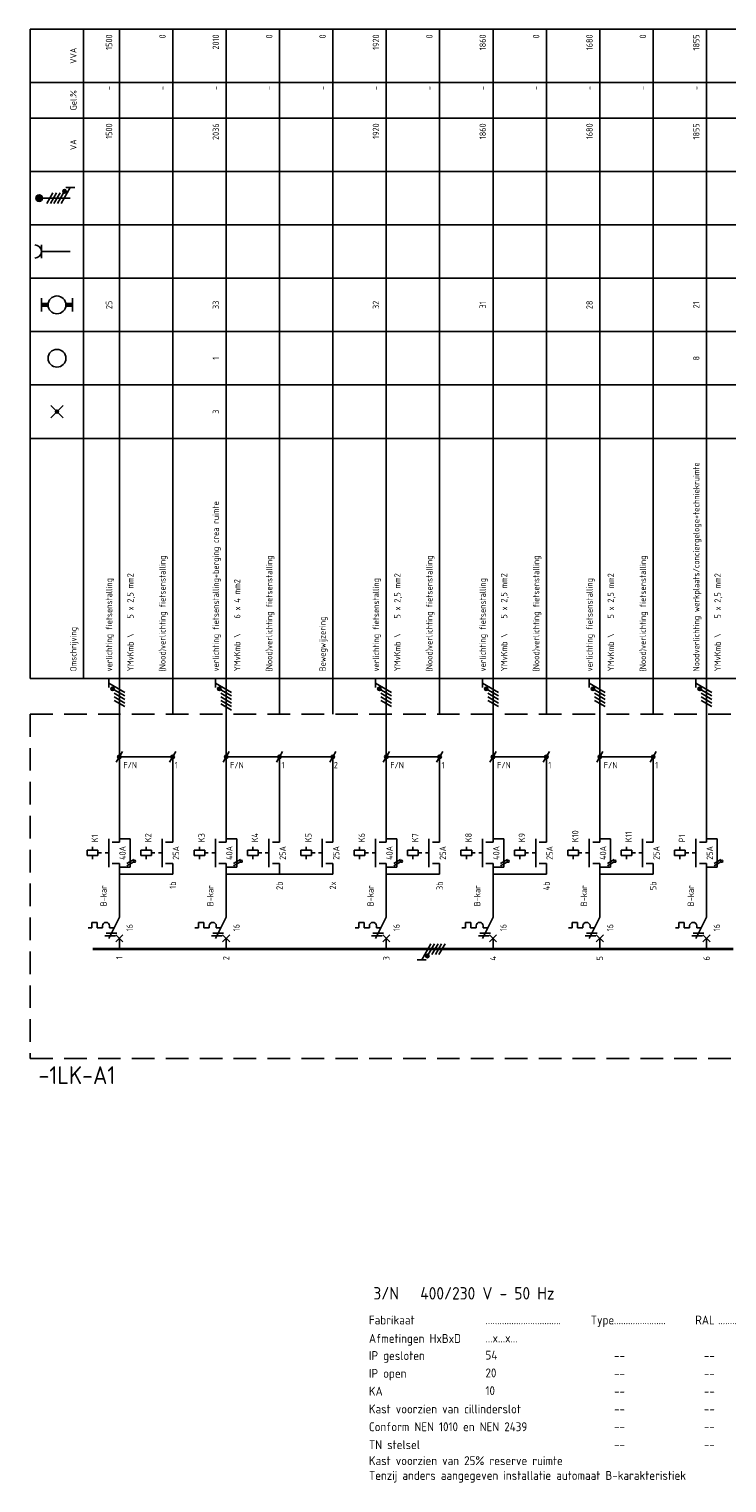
# Model space of a CAD drawing. Extents: x -1224 to 18134, y -20786 to 3554.
# Tile 30 of 88: x -601 to -405, y 1598 to 2006. Entities that reach past the tile are written whole.
import ezdxf
from ezdxf.enums import TextEntityAlignment as Align

# ---------------------------------------------------------------- set-up
doc = ezdxf.new("R2010")
doc.units = 0
doc.linetypes.add('HIDDEN', pattern=[9.525, 6.35, -3.175])
doc.linetypes.add('STABI11', pattern=[2, 1, -1])
doc.layers.get('0').update_dxf_attribs({"linetype": 'CONTINUOUS'})
for name, color, linetype in [('EL$1----', 3, 'CONTINUOUS'), ('EL$1----_-1LK-A1', 3, 'CONTINUOUS'), ('EM6150--_MATEN', 2, 'CONTINUOUS'), ('kast', 1, 'CONTINUOUS')]:
    doc.layers.add(name, color=color, linetype=linetype)
doc.styles.add('2_5', font='ISO.shx', dxfattribs={"height": 2.5})
doc.styles.add('3_5', font='ISO.shx', dxfattribs={"height": 3.5})
doc.styles.add('BURO-018', font='ISO.shx', dxfattribs={"height": 1.8})
doc.styles.add('BURO-050', font='ISO.shx', dxfattribs={"height": 5})

# ---------------------------------------------------------------- blocks, each defined once
blk = doc.blocks.new('HL3')
at = {"color": 0, "linetype": 'Continuous'}
for p, q in [((-3, 6.98), (-3, 4.48)), ((-3, 5.73), (1.5, 3.13)), ((1.5, 2.13), (-1.5, 3.87)), ((1.5, 1.13), (-1.5, 2.87)), ((1.5, 0.13), (-1.5, 1.87)), ((1.5, -0.87), (-1.5, 0.87))]:
    blk.add_line(p, q, dxfattribs=at)
at = {"color": 0, "linetype": 'Continuous', "const_width": 0.5}
blk.add_lwpolyline([(-1.68, 4.12, 1), (-2.18, 4.12, 1)], format="xyb", close=True, dxfattribs=at)
at = {"color": 0, "linetype": 'Continuous'}
blk.add_circle((-1.93, 4.12), 0.5, dxfattribs=at)
blk = doc.blocks.new('0302A1_')
at = {"color": 0, "linetype": 'Continuous'}
blk.add_line((-0.87, -1.5), (0.87, 1.5), dxfattribs=at)
at = {"color": 0, "const_width": 0.5}
blk.add_lwpolyline([(-0.25, 0, 1), (0.25, 0, 1)], format="xyb", close=True, dxfattribs=at)
at = {"color": 0, "linetype": 'Continuous'}
blk.add_circle((0, 0), 0.5, dxfattribs=at)
blk = doc.blocks.new('L3')
at = {"color": 0, "linetype": 'Continuous'}
for p, q in [((-3, 75.98), (-3, 73.48)), ((-3, 74.73), (1.5, 72.13)), ((1.5, 71.13), (-1.5, 72.87)), ((1.5, 70.13), (-1.5, 71.87)), ((1.5, 69.13), (-1.5, 70.87)), ((1.5, 68.13), (-1.5, 69.87))]:
    blk.add_line(p, q, dxfattribs=at)
at = {"color": 0, "linetype": 'Continuous', "const_width": 0.5}
blk.add_lwpolyline([(-1.68, 73.12, 1), (-2.18, 73.12, 1)], format="xyb", close=True, dxfattribs=at)
at = {"color": 0, "linetype": 'Continuous'}
blk.add_circle((-1.93, 73.12), 0.5, dxfattribs=at)
blk = doc.blocks.new('00P')
at = {"color": 0, "linetype": 'Continuous'}
for p, q in [((0, 31), (3, 31)), ((3, 31), (3, 23)), ((3, 23), (0, 23))]:
    blk.add_line(p, q, dxfattribs=at)
blk = doc.blocks.new('B26')
at = {"color": 0, "linetype": 'Continuous'}
for p, q in [((0, 9), (0, 21)), ((0, 9), (-3, 3)), ((-7.75, 6), (-8.75, 6)), ((-7.75, 7.5), (-7.75, 6)), ((-6.25, 7.5), (-7.75, 7.5)), ((-6.25, 6), (-6.25, 7.5)), ((-6.25, 6), (-4.75, 6)), ((-4.75, 6.5), (-4.75, 6)), ((-3.75, 4.5), (-0.75, 4.5)), ((-2.75, 6.5), (-2.75, 6)), ((-2.75, 6), (-1.5, 6)), ((-4.125, 3.75), (-1.125, 3.75)), ((-1, 4), (1, 2)), ((-1, 2), (1, 4)), ((0, 0), (0, 3))]:
    blk.add_line(p, q, dxfattribs=at)
blk.add_arc((-3.75, 6.5), 1, 0, 180, dxfattribs=at)
at = {"color": 1, "style": 'BURO-018'}
blk.add_attdef('E_VRIJ1', (-3.548, 12), '', height=1.8, rotation=90, dxfattribs=at)
at = {"color": 1, "linetype": 'Continuous', "style": 'BURO-018'}
blk.add_attdef('E_IIA', text='', height=1.8, rotation=90, dxfattribs=at).set_placement((2, 6), align=Align.TOP_CENTER)
blk = doc.blocks.new('M2')
at = {"color": 0, "linetype": 'Continuous'}
for p, q in [((0, 30), (0, 33)), ((-7.5, 27.75), (-7.5, 28.75)), ((-3, 23), (-3, 31)), ((-2, 30), (0, 30)), ((-6, 27.75), (-9, 27.75)), ((-9, 27.75), (-9, 26.25)), ((-9, 26.25), (-6, 26.25)), ((-7.5, 26.25), (-7.5, 25.25)), ((-6, 26.25), (-6, 27.75)), ((-6, 27.25), (-6, 27.25)), ((-2, 24), (0, 24)), ((0, 21), (0, 24))]:
    blk.add_line(p, q, dxfattribs=at)
at = {"color": 0, "linetype": 'STABI11'}
blk.add_line((-6, 27), (-3, 27), dxfattribs=at)
at = {"color": 1, "linetype": 'Continuous', "style": 'BURO-018'}
blk.add_attdef('E_VRIJ1', (-6, 30), '', height=1.8, rotation=90, dxfattribs=at)
blk.add_attdef('E_IMS', text='', height=1.8, rotation=90, dxfattribs=at).set_placement((0, 27), align=Align.TOP_CENTER)
blk = doc.blocks.new('b1s')
at = {"color": 0, "linetype": 'Continuous'}
blk.add_line((0, 33), (0, 54), dxfattribs=at)
blk = doc.blocks.new('m1s')
at = {"color": 0, "linetype": 'Continuous'}
blk.add_line((0, 54), (0, 66), dxfattribs=at)
blk = doc.blocks.new('KOLNR1')
at = {"color": 0, "linetype": 'Continuous'}
for p, q in [((1.41, -1.41), (-1.41, 1.41)), ((-1.41, -1.41), (1.41, 1.41))]:
    blk.add_line(p, q, dxfattribs=at)
at = {"color": 0, "linetype": 'Continuous', "const_width": 0.5}
blk.add_lwpolyline([(-0.25, 0, 1), (0.25, 0, 1)], format="xyb", close=True, dxfattribs=at)
blk = doc.blocks.new('KOLNR3')
at = {"color": 0, "linetype": 'Continuous'}
blk.add_circle((0, 0), 2, dxfattribs=at)
blk = doc.blocks.new('KOLNR5')
at = {"color": 0, "linetype": 'Continuous'}
for p, q in [((-3.5, -1.5), (-3.5, 1.5)), ((3.5, 1.5), (3.5, -1.5))]:
    blk.add_line(p, q, dxfattribs=at)
at = {"color": 0, "linetype": 'Continuous', "const_width": 1}
for points in [[(-2, 0), (-3.5, 0)], [(2, 0), (3.5, 0)]]:
    blk.add_lwpolyline(points, dxfattribs=at)
at = {"color": 0, "linetype": 'Continuous'}
blk.add_circle((0, 0), 2, dxfattribs=at)
blk = doc.blocks.new('KOLNR6')
at = {"color": 0, "linetype": 'Continuous'}
for p, q in [((-3.5, -1.5), (-3.5, 1.5)), ((3, 0), (-3.5, 0))]:
    blk.add_line(p, q, dxfattribs=at)
blk.add_arc((-5, 0), 1.5, 270, 90, dxfattribs=at)
blk = doc.blocks.new('KOLNR9')
at = {"color": 0, "linetype": 'Continuous'}
for p, q in [((-4, 0), (3, 0)), ((-2.29, -1.2), (-0.91, 1.2)), ((-1.49, -1.2), (-0.11, 1.2)), ((-0.69, -1.2), (0.69, 1.2)), ((0.11, -1.2), (1.49, 1.2)), ((2.99, 2.4), (0.91, -1.2)), ((3.99, 2.4), (1.99, 2.4))]:
    blk.add_line(p, q, dxfattribs=at)
for points, const_width in [([(-4, -0.38, 1), (-4, 0.38, 1)], 0.75), ([(1.69, 1.35, 1), (1.69, 1.75, 1)], 0.4)]:
    blk.add_lwpolyline(points, format="xyb", close=True, dxfattribs=dict(at, const_width=const_width))
for centre, radius in [((-4, 0), 0.75), ((1.69, 1.55), 0.4)]:
    blk.add_circle(centre, radius, dxfattribs=at)
blk = doc.blocks.new('1P')
at = {"color": 0, "linetype": 'Continuous'}
blk.add_line((1.5, 0.87), (-1.5, -0.87), dxfattribs=at)

msp = doc.modelspace()

# ---------------------------------------------------------------- linework, layer by layer
at = {"layer": 'EL$1----'}
for p, q in [((-547.49, 1816.67), (-544.49, 1814.93)), ((-560.99, 1801.8), (-575.99, 1801.8)), ((-515.99, 1801.8), (-545.99, 1801.8)), ((-485.99, 1801.8), (-500.99, 1801.8)), ((-455.99, 1801.8), (-470.99, 1801.8)), ((-425.99, 1801.8), (-440.99, 1801.8))]:
    msp.add_line(p, q, dxfattribs=at)
for centre in [(-571.72, 1772.46), (-541.72, 1772.46), (-496.72, 1772.46), (-466.72, 1772.46), (-436.72, 1772.46), (-406.72, 1772.46)]:
    msp.add_circle(centre, 0.283, dxfattribs=at)
at = {"layer": 'EL$1----_-1LK-A1', "color": 1}
for p, q in [((-601.02, 2006.3), (-41.32, 2006.3)), ((-601.02, 1823.8), (-601.02, 2006.3)), ((-586.02, 1823.8), (-586.02, 2006.3)), ((-601.02, 1991.3), (-41.32, 1991.3)), ((-601.02, 1981.3), (-41.32, 1981.3)), ((-601.02, 1966.3), (-41.32, 1966.3)), ((-601.02, 1951.3), (-41.32, 1951.3)), ((-601.02, 1936.3), (-41.32, 1936.3)), ((-601.02, 1921.3), (-41.32, 1921.3)), ((-601.02, 1906.3), (-41.32, 1906.3)), ((-601.02, 1891.3), (-41.32, 1891.3)), ((-601.02, 1823.8), (-41.32, 1823.8))]:
    msp.add_line(p, q, dxfattribs=at)
at = {"layer": 'EL$1----_-1LK-A1'}
for p, q in [((-575.99, 1813.8), (-575.99, 2006.3)), ((-560.99, 1813.8), (-560.99, 2006.3)), ((-545.99, 1813.8), (-545.99, 2006.3)), ((-530.99, 1813.8), (-530.99, 2006.3)), ((-515.99, 1813.8), (-515.99, 2006.3)), ((-500.99, 1813.8), (-500.99, 2006.3)), ((-485.99, 1813.8), (-485.99, 2006.3)), ((-470.99, 1813.8), (-470.99, 2006.3)), ((-455.99, 1813.8), (-455.99, 2006.3)), ((-440.99, 1813.8), (-440.99, 2006.3)), ((-425.99, 1813.8), (-425.99, 2006.3)), ((-410.99, 1813.8), (-410.99, 2006.3)), ((-575.99, 1768.8), (-560.99, 1768.8)), ((-545.99, 1768.8), (-515.99, 1768.8)), ((-500.99, 1768.8), (-485.99, 1768.8)), ((-470.99, 1768.8), (-455.99, 1768.8)), ((-440.99, 1768.8), (-425.99, 1768.8))]:
    msp.add_line(p, q, dxfattribs=at)
at = {"layer": 'EL$1----_-1LK-A1', "color": 1, "linetype": 'HIDDEN'}
for q in [(11.97, 1813.8), (-601.02, 1717.07)]:
    msp.add_line((-601.02, 1813.8), q, dxfattribs=at)
at = {"layer": 'EL$1----_-1LK-A1'}
for points in [[(-568.49, 1747.8, 0.7, 0.7, 0), (-583.49, 1747.8, 0.7, 0.7, 0)], [(-553.49, 1747.8, 0.7, 0.7, 0), (-568.49, 1747.8, 0.7, 0.7, 0)], [(-538.49, 1747.8, 0.7, 0.7, 0), (-553.49, 1747.8, 0.7, 0.7, 0)], [(-523.49, 1747.8, 0.7, 0.7, 0), (-538.49, 1747.8, 0.7, 0.7, 0)], [(-508.49, 1747.8, 0.7, 0.7, 0), (-523.49, 1747.8, 0.7, 0.7, 0)], [(-493.49, 1747.8, 0.7, 0.7, 0), (-508.49, 1747.8, 0.7, 0.7, 0)], [(-478.49, 1747.8, 0.7, 0.7, 0), (-493.49, 1747.8, 0.7, 0.7, 0)], [(-463.49, 1747.8, 0.7, 0.7, 0), (-478.49, 1747.8, 0.7, 0.7, 0)], [(-448.49, 1747.8, 0.7, 0.7, 0), (-463.49, 1747.8, 0.7, 0.7, 0)], [(-433.49, 1747.8, 0.7, 0.7, 0), (-448.49, 1747.8, 0.7, 0.7, 0)], [(-418.49, 1747.8, 0.7, 0.7, 0), (-433.49, 1747.8, 0.7, 0.7, 0)], [(-403.49, 1747.8, 0.7, 0.7, 0), (-418.49, 1747.8, 0.7, 0.7, 0)]]:
    msp.add_lwpolyline(points, format="xyseb", dxfattribs=at)
at = {"layer": 'kast', "color": 1, "linetype": 'HIDDEN'}
msp.add_line((-601.02, 1717.07), (-337.63, 1717.07), dxfattribs=at)

# ---------------------------------------------------------------- block references
at = {"layer": 'EL$1----'}
for name, p in [('L3', (-575.99, 1747.8)), ('L3', (-545.99, 1747.8)), ('L3', (-500.99, 1747.8)), ('L3', (-470.99, 1747.8)), ('L3', (-440.99, 1747.8)), ('L3', (-410.99, 1747.8)), ('0302A1_', (-575.99, 1801.8)), ('0302A1_', (-560.99, 1801.8)), ('0302A1_', (-545.99, 1801.8)), ('0302A1_', (-530.99, 1801.8)), ('0302A1_', (-515.99, 1801.8)), ('0302A1_', (-500.99, 1801.8)), ('0302A1_', (-485.99, 1801.8)), ('0302A1_', (-470.99, 1801.8)), ('0302A1_', (-455.99, 1801.8)), ('0302A1_', (-440.99, 1801.8)), ('0302A1_', (-425.99, 1801.8)), ('00P', (-575.99, 1747.8)), ('00P', (-545.99, 1747.8)), ('00P', (-500.99, 1747.8)), ('00P', (-470.99, 1747.8)), ('00P', (-440.99, 1747.8)), ('00P', (-410.99, 1747.8))]:
    msp.add_blockref(name, p, dxfattribs=at)
at = {"layer": 'EL$1----', "xscale": 0.6399999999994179, "yscale": 0.6399999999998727, "zscale": 0.6400000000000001}
for p in [(-572.91, 1772.37), (-572.91, 1771.77), (-542.91, 1772.37), (-542.91, 1771.77), (-497.91, 1772.37), (-497.91, 1771.77), (-467.91, 1772.37), (-467.91, 1771.77), (-437.91, 1772.37), (-437.91, 1771.77), (-407.91, 1772.37), (-407.91, 1771.77)]:
    msp.add_blockref('1P', p, dxfattribs=at)
at = {"layer": 'EL$1----', "color": 1, "rotation": 90}
msp.add_blockref('HL3', (-485.31, 1747.8), dxfattribs=at)
at = {"layer": 'EL$1----_-1LK-A1', "xscale": 1.25, "yscale": 1.25, "zscale": 1.25}
for name, p in [('KOLNR9', (-593.52, 1958.8)), ('KOLNR6', (-593.52, 1943.8)), ('KOLNR5', (-593.52, 1928.8)), ('KOLNR3', (-593.52, 1913.8)), ('KOLNR1', (-593.52, 1898.8))]:
    msp.add_blockref(name, p, dxfattribs=at)
at = {"layer": 'EL$1----_-1LK-A1'}
for name, p in [('m1s', (-575.99, 1747.8)), ('m1s', (-545.99, 1747.8)), ('m1s', (-500.99, 1747.8)), ('m1s', (-470.99, 1747.8)), ('m1s', (-440.99, 1747.8)), ('m1s', (-410.99, 1747.8)), ('b1s', (-575.99, 1747.8)), ('b1s', (-560.99, 1747.8)), ('b1s', (-545.99, 1747.8)), ('b1s', (-530.99, 1747.8)), ('b1s', (-515.99, 1747.8)), ('b1s', (-500.99, 1747.8)), ('b1s', (-485.99, 1747.8)), ('b1s', (-470.99, 1747.8)), ('b1s', (-455.99, 1747.8)), ('b1s', (-440.99, 1747.8)), ('b1s', (-425.99, 1747.8)), ('b1s', (-410.99, 1747.8))]:
    msp.add_blockref(name, p, dxfattribs=at)
for name, p, values in [('M2', (-440.99, 1747.8), {'E_IMS': '40A', 'E_VRIJ1': 'K10'}), ('M2', (-425.99, 1747.8), {'E_IMS': '25A', 'E_VRIJ1': 'K11'}), ('M2', (-575.99, 1747.8), {'E_IMS': '40A', 'E_VRIJ1': 'K1'}), ('M2', (-560.99, 1747.8), {'E_IMS': '25A', 'E_VRIJ1': 'K2'}), ('M2', (-545.99, 1747.8), {'E_IMS': '40A', 'E_VRIJ1': 'K3'}), ('M2', (-530.99, 1747.8), {'E_IMS': '25A', 'E_VRIJ1': 'K4'}), ('M2', (-515.99, 1747.8), {'E_IMS': '25A', 'E_VRIJ1': 'K5'}), ('M2', (-500.99, 1747.8), {'E_IMS': '40A', 'E_VRIJ1': 'K6'}), ('M2', (-485.99, 1747.8), {'E_IMS': '25A', 'E_VRIJ1': 'K7'}), ('M2', (-470.99, 1747.8), {'E_IMS': '40A', 'E_VRIJ1': 'K8'}), ('M2', (-455.99, 1747.8), {'E_IMS': '25A', 'E_VRIJ1': 'K9'}), ('M2', (-410.99, 1747.8), {'E_IMS': '25A', 'E_VRIJ1': 'P1'}), ('B26', (-575.99, 1747.8), {'E_IIA': '16', 'E_VRIJ1': 'B-kar'}), ('B26', (-545.99, 1747.8), {'E_IIA': '16', 'E_VRIJ1': 'B-kar'}), ('B26', (-500.99, 1747.8), {'E_IIA': '16', 'E_VRIJ1': 'B-kar'}), ('B26', (-470.99, 1747.8), {'E_IIA': '16', 'E_VRIJ1': 'B-kar'}), ('B26', (-440.99, 1747.8), {'E_IIA': '16', 'E_VRIJ1': 'B-kar'}), ('B26', (-410.99, 1747.8), {'E_IIA': '16', 'E_VRIJ1': 'B-kar'})]:
    msp.add_blockref(name, p, dxfattribs=at).add_auto_attribs(values)

# ---------------------------------------------------------------- texts
at = {"layer": 'EL$1----_-1LK-A1', "color": 1, "style": 'BURO-018'}
for s, p in [('1500', (-577.99, 2004.8)), ('0', (-562.99, 2004.8)), ('2010', (-547.99, 2004.8)), ('0', (-532.99, 2004.8)), ('0', (-517.99, 2004.8)), ('1920', (-502.99, 2004.8)), ('0', (-487.99, 2004.8)), ('1860', (-472.99, 2004.8)), ('0', (-457.99, 2004.8)), ('1680', (-442.99, 2004.8)), ('0', (-427.99, 2004.8)), ('1855', (-412.99, 2004.8)), ('-', (-577.99, 1990.3)), ('-', (-562.99, 1990.3)), ('-', (-547.99, 1990.3)), ('-', (-532.99, 1990.3)), ('-', (-517.99, 1990.3)), ('-', (-502.99, 1990.3)), ('-', (-487.99, 1990.3)), ('-', (-472.99, 1990.3)), ('-', (-457.99, 1990.3)), ('-', (-442.99, 1990.3)), ('-', (-427.99, 1990.3)), ('-', (-412.99, 1990.3)), ('1500', (-577.99, 1979.8)), ('2036', (-547.99, 1979.8)), ('1920', (-502.99, 1979.8)), ('1860', (-472.99, 1979.8)), ('1680', (-442.99, 1979.8)), ('1855', (-412.99, 1979.8))]:
    msp.add_text(s, height=1.8, rotation=90, dxfattribs=at).set_placement(p, align=Align.RIGHT)
for s, p in [('VVA', (-588.02, 1998.8)), ('Gel.%', (-588.02, 1986.3)), ('VA', (-588.02, 1973.8)), ('25', (-577.99, 1928.8)), ('33', (-547.99, 1928.8)), ('32', (-502.99, 1928.8)), ('31', (-472.99, 1928.8)), ('28', (-442.99, 1928.8)), ('21', (-412.99, 1928.8)), ('1', (-547.99, 1913.8)), ('8', (-412.99, 1913.8)), ('3', (-547.99, 1898.8))]:
    msp.add_text(s, height=1.8, rotation=90, dxfattribs=at).set_placement(p, align=Align.CENTER)
for s, p in [('Noodverlichting werkplaats/conciergeloge+techniekruimte', (-412.99, 1825.8)), ('verlichting fietsenstalling+berging crea ruimte', (-547.99, 1825.8)), ('(Nood)verlichting fietsenstalling', (-562.99, 1825.8)), ('(Nood)verlichting fietsenstalling', (-532.99, 1825.8)), ('(Nood)verlichting fietsenstalling', (-487.99, 1825.8)), ('(Nood)verlichting fietsenstalling', (-457.99, 1825.8)), ('(Nood)verlichting fietsenstalling', (-427.99, 1825.8)), ('verlichting fietsenstalling', (-577.99, 1825.8)), ('verlichting fietsenstalling', (-502.99, 1825.8)), ('verlichting fietsenstalling', (-472.99, 1825.8)), ('verlichting fietsenstalling', (-442.99, 1825.8)), ('YMvKmb \\    5 x 2,5 mm2', (-571.99, 1825.8)), ('YMvKmb \\    6 x 4 mm2', (-541.99, 1825.8)), ('YMvKmb \\    5 x 2,5 mm2', (-496.99, 1825.8)), ('YMvKmb \\    5 x 2,5 mm2', (-466.99, 1825.8)), ('YMvKmb \\    5 x 2,5 mm2', (-436.99, 1825.8)), ('YMvKmb \\    5 x 2,5 mm2', (-406.99, 1825.8)), ('Bewegwijzering', (-517.99, 1825.8)), ('Omschrijving', (-588.02, 1825.8))]:
    msp.add_text(s, height=1.8, rotation=90, dxfattribs=at).set_placement(p)
for s, p in [('F/N', (-571.03, 1799.48)), ('1', (-559.61, 1799.48)), ('F/N', (-541.03, 1799.48)), ('1', (-529.61, 1799.48)), ('2', (-514.61, 1799.48)), ('F/N', (-496.03, 1799.48)), ('1', (-484.61, 1799.48)), ('F/N', (-466.03, 1799.48)), ('1', (-454.61, 1799.48)), ('F/N', (-436.03, 1799.48)), ('1', (-424.61, 1799.48))]:
    msp.add_text(s, height=1.8, dxfattribs=at).set_placement(p, align=Align.MIDDLE_RIGHT)
for s, p in [('1b', (-560.99, 1766.8)), ('2b', (-530.99, 1766.8)), ('2x', (-515.99, 1766.8)), ('3b', (-485.99, 1766.8)), ('4b', (-455.99, 1766.8)), ('5b', (-425.99, 1766.8)), ('1', (-575.99, 1745.8)), ('2', (-545.99, 1745.8)), ('3', (-500.99, 1745.8)), ('4', (-470.99, 1745.8)), ('5', (-440.99, 1745.8)), ('6', (-410.99, 1745.8))]:
    msp.add_text(s, height=1.8, rotation=90, dxfattribs=at).set_placement(p, align=Align.MIDDLE_RIGHT)
at = {"layer": 'EM6150--_MATEN', "color": 3, "style": '3_5'}
msp.add_text('3/N   400/230 V - 50 Hz', height=3.5, dxfattribs=at).set_placement((-504.61, 1651.07), align=Align.MIDDLE_LEFT)
at = {"layer": 'EM6150--_MATEN', "color": 2, "style": '2_5'}
for s, p in [('Fabrikaat', (-505.86, 1643.57)), ('................................', (-473.12, 1643.63)), ('Afmetingen HxBxD', (-505.86, 1638.38)), ('...x...x...', (-473.11, 1638.51)), ('IP gesloten', (-505.86, 1633.57)), ('54', (-473.11, 1633.7)), ('20', (-473.11, 1628.7)), ('IP open', (-505.86, 1628.57)), ('KA', (-505.86, 1623.57)), ('10', (-473.11, 1623.7)), ('Kast voorzien van cillinderslot', (-505.86, 1618.57)), ('Conform NEN 1010 en NEN 2439', (-505.86, 1613.57)), ('TN stelsel', (-505.86, 1608.53)), ('Kast voorzien van 25%%% reserve ruimte', (-505.86, 1604.04)), ('Tenzij anders aangegeven installatie automaat B-karakteristiek', (-505.86, 1599.89))]:
    msp.add_text(s, height=2.5, dxfattribs=at).set_placement(p, align=Align.MIDDLE_LEFT)
for s, p in [('........................', (-422.47, 1643.63)), ('Type', (-436.93, 1643.57)), ('RAL', (-408.68, 1643.57)), ('.............', (-399.16, 1643.63)), ('--', (-433.92, 1633.57)), ('--', (-408.68, 1633.57)), ('--', (-433.92, 1628.57)), ('--', (-408.68, 1628.57)), ('--', (-433.92, 1623.57)), ('--', (-408.68, 1623.57)), ('--', (-433.92, 1618.57)), ('--', (-408.68, 1618.57)), ('--', (-433.92, 1613.57)), ('--', (-408.68, 1613.57)), ('--', (-433.92, 1608.53)), ('--', (-408.68, 1608.53))]:
    msp.add_text(s, height=2.5, dxfattribs=at).set_placement(p, align=Align.MIDDLE_RIGHT)
at = {"layer": 'kast', "color": 2, "style": 'BURO-050'}
msp.add_text('-1LK-A1', height=5, dxfattribs=at).set_placement((-577.11, 1712.37), align=Align.MIDDLE_RIGHT)

doc.saveas('drawing.dxf')
